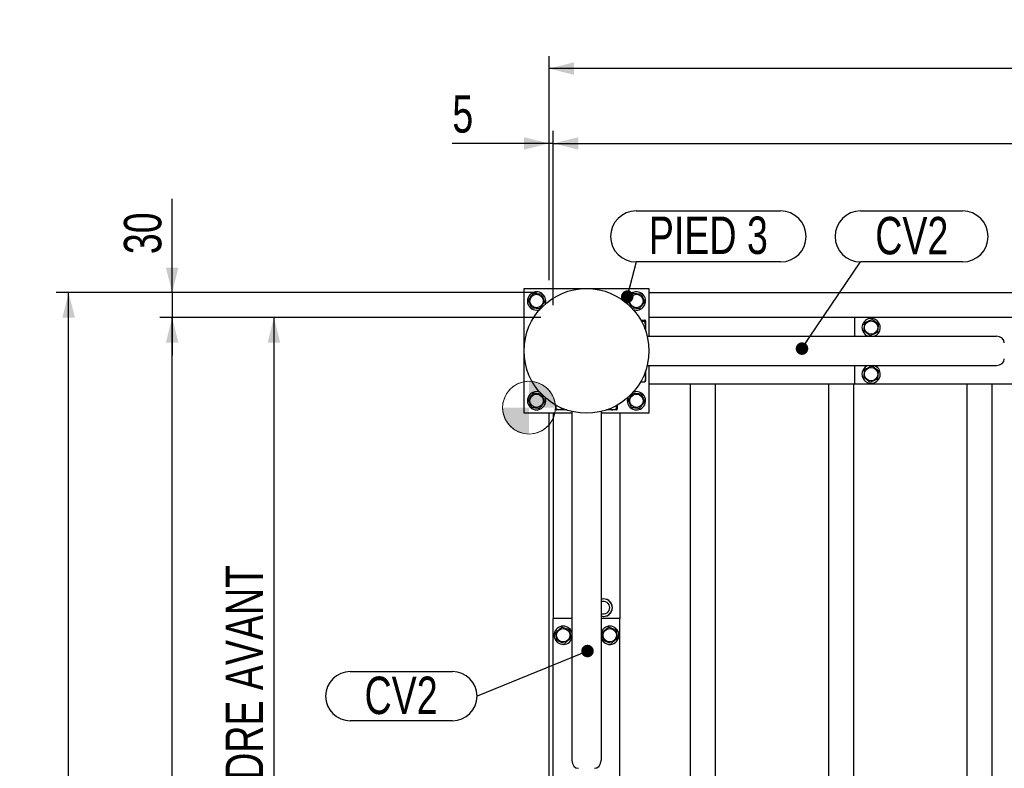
# Model space of a CAD drawing. Header units: millimetres. Extents: x 5 to 589, y 5 to 415.
# Tile 8 of 71: x 285 to 364, y 188 to 248. Entities that reach past the tile are written whole.
import ezdxf

# ---------------------------------------------------------------- set-up
doc = ezdxf.new("R2010")
doc.units = ezdxf.units.MM
for name, color, linetype in [('COTES', 1, 'Continuous'), ('NOTES', 6, 'Continuous'), ('TRAIT-FINS', 9, 'Continuous')]:
    doc.layers.add(name, color=color, linetype=linetype)
doc.layers.add('TRAIT-FORT', color=4, linetype='Continuous', lineweight=25)
doc.styles.add('SLDTEXTSTYLE0', font='TXT', dxfattribs={"width": 0.75})
doc.dimstyles.new('SLDDIMSTYLE4', dxfattribs={"dimtxt": 3, "dimasz": 2, "dimexe": 0, "dimexo": 0.0625, "dimgap": 0.75, "dimtad": 1, "dimdec": 0, "dimlfac": 15, "dimrnd": 1e-09, "dimzin": 12, "dimdsep": 46, "dimtxsty": 'SLDTEXTSTYLE0', "dimsah": 1, "dimcen": 0.09, "dimadec": 0, "dimazin": 3, "dimtfac": 1, "dimtdec": 0, "dimtmove": 0, "dimatfit": 0, "dimfxl": 1, "dimfrac": 2, "dimtolj": 1, "dimtzin": 12, "dimarcsym": 0})
doc.dimstyles.new('SLDDIMSTYLE5', dxfattribs={"dimtxt": 3, "dimasz": 2, "dimexe": 0, "dimexo": 0.0625, "dimgap": 0.75, "dimtad": 1, "dimdec": 0, "dimlfac": 15, "dimrnd": 1e-09, "dimzin": 12, "dimdsep": 46, "dimtxsty": 'SLDTEXTSTYLE0', "dimsah": 1, "dimcen": 0.09, "dimadec": 0, "dimazin": 3, "dimtfac": 1, "dimtdec": 0, "dimtofl": 0, "dimtmove": 0, "dimatfit": 3, "dimfxl": 1, "dimfrac": 2, "dimtolj": 1, "dimtzin": 12, "dimarcsym": 0})
doc.dimstyles.new('SLDDIMSTYLE6', dxfattribs={"dimtxt": 0.18, "dimasz": 1, "dimexe": 0, "dimexo": 0.0625, "dimgap": 0, "dimtad": 0, "dimtih": 1, "dimtoh": 1, "dimdec": 0, "dimrnd": 1e-09, "dimzin": 0, "dimdsep": 46, "dimtxsty": 'Standard', "dimblk1": 'DOT', "dimblk2": 'DOT', "dimsah": 1, "dimcen": 0.09, "dimadec": 0, "dimazin": 0, "dimtfac": 1, "dimtdec": 0, "dimtofl": 0, "dimtmove": 0, "dimatfit": 3, "dimldrblk": 'DOT', "dimfxl": 1, "dimfrac": 2, "dimtolj": 1, "dimtzin": 0, "dimarcsym": 0})

# ---------------------------------------------------------------- blocks, each defined once
blk = doc.blocks.new('_D_39')
at = {"layer": 'COTES', "color": 1, "transparency": 16777216}
for p, q in [((326.559, 224.227), (296.039, 224.227)), ((297.039, 48.894), (297.039, 224.227)), ((327.559, 48.894), (296.039, 48.894))]:
    blk.add_line(p, q, dxfattribs=at)
for points in [[(297.039, 224.227), (296.539, 222.227), (297.539, 222.227)], [(297.039, 48.894), (297.539, 50.894), (296.539, 50.894)]]:
    blk.add_solid(points, dxfattribs=at)
at = {"layer": 'COTES', "color": 1, "transparency": 16777216, "char_height": 3, "attachment_point": 1, "rotation": 90, "style": 'SLDTEXTSTYLE0'}
for s, insert in [('CADRE', (293.172, 134.686)), ('2630', (293.172, 124.694))]:
    blk.add_mtext(s, dxfattribs=dict(at, insert=insert))
blk = doc.blocks.new('_D_40')
at = {"layer": 'COTES', "color": 1, "transparency": 16777216}
for p, q in [((297.039, 226.227), (297.039, 233.747)), ((326.226, 226.227), (296.039, 226.227)), ((297.039, 226.227), (297.039, 224.227)), ((326.559, 224.227), (296.039, 224.227)), ((297.039, 224.227), (297.039, 221.227))]:
    blk.add_line(p, q, dxfattribs=at)
for points in [[(297.039, 226.227), (297.539, 228.227), (296.539, 228.227)], [(297.039, 224.227), (296.539, 222.227), (297.539, 222.227)]]:
    blk.add_solid(points, dxfattribs=at)
at = {"layer": 'COTES', "color": 1, "transparency": 16777216, "insert": (293.172, 229.314), "char_height": 3, "attachment_point": 1, "rotation": 90, "style": 'SLDTEXTSTYLE0'}
blk.add_mtext('30', dxfattribs=at)
blk = doc.blocks.new('_D_41')
at = {"layer": 'COTES', "color": 1, "transparency": 16777216}
for p, q in [((326.226, 226.227), (287.745, 226.227)), ((288.745, 47.561), (288.745, 226.227)), ((326.226, 47.561), (287.745, 47.561))]:
    blk.add_line(p, q, dxfattribs=at)
for points in [[(288.745, 226.227), (288.245, 224.227), (289.245, 224.227)], [(288.745, 47.561), (289.245, 49.561), (288.245, 49.561)]]:
    blk.add_solid(points, dxfattribs=at)
at = {"layer": 'COTES', "color": 1, "transparency": 16777216, "char_height": 3, "attachment_point": 1, "rotation": 90, "style": 'SLDTEXTSTYLE0'}
for s, insert in [('TOLE', (284.877, 137.313)), ('2680', (284.877, 127.321))]:
    blk.add_mtext(s, dxfattribs=dict(at, insert=insert))
blk = doc.blocks.new('_D_42')
at = {"layer": 'COTES', "color": 1, "transparency": 16777216}
for p, q in [((327.226, 227.227), (327.226, 239.191)), ((327.559, 225.227), (327.559, 239.191)), ((327.226, 238.191), (319.478, 238.191)), ((327.559, 238.191), (327.226, 238.191)), ((327.559, 238.191), (330.559, 238.191))]:
    blk.add_line(p, q, dxfattribs=at)
for points in [[(327.226, 238.191), (325.226, 238.691), (325.226, 237.691)], [(327.559, 238.191), (329.559, 237.691), (329.559, 238.691)]]:
    blk.add_solid(points, dxfattribs=at)
at = {"layer": 'COTES', "color": 1, "transparency": 16777216, "insert": (319.478, 242.059), "char_height": 3, "attachment_point": 1, "style": 'SLDTEXTSTYLE0'}
blk.add_mtext('5', dxfattribs=at)
blk = doc.blocks.new('_D_43')
at = {"layer": 'COTES', "color": 1, "transparency": 16777216}
for p, q in [((327.559, 225.227), (327.559, 239.191)), ((445.559, 225.227), (445.559, 239.191)), ((327.559, 238.191), (445.559, 238.191))]:
    blk.add_line(p, q, dxfattribs=at)
for points in [[(327.559, 238.191), (329.559, 237.691), (329.559, 238.691)], [(445.559, 238.191), (443.559, 238.691), (443.559, 237.691)]]:
    blk.add_solid(points, dxfattribs=at)
at = {"layer": 'COTES', "color": 1, "transparency": 16777216, "char_height": 3, "attachment_point": 1, "style": 'SLDTEXTSTYLE0'}
for s, insert in [('1770', (367.444, 242.059)), ('CADRE AVANT', (377.436, 242.059))]:
    blk.add_mtext(s, dxfattribs=dict(at, insert=insert))
blk = doc.blocks.new('_D_45')
at = {"layer": 'COTES', "color": 1, "transparency": 16777216}
for p, q in [((327.226, 227.227), (327.226, 245.191)), ((445.892, 227.227), (445.892, 245.191)), ((445.892, 244.191), (327.226, 244.191))]:
    blk.add_line(p, q, dxfattribs=at)
for points in [[(327.226, 244.191), (329.226, 243.691), (329.226, 244.691)], [(445.892, 244.191), (443.892, 244.691), (443.892, 243.691)]]:
    blk.add_solid(points, dxfattribs=at)
at = {"layer": 'COTES', "color": 1, "transparency": 16777216, "char_height": 3, "attachment_point": 1, "style": 'SLDTEXTSTYLE0'}
for s, insert in [('1780', (376.986, 248.059)), ('TOLE', (386.978, 248.059))]:
    blk.add_mtext(s, dxfattribs=dict(at, insert=insert))
blk = doc.blocks.new('_D_46')
at = {"layer": 'COTES', "color": 1, "transparency": 16777216}
for p, q in [((326.559, 224.227), (304.187, 224.227)), ((305.187, 224.227), (305.187, 162.227)), ((326.559, 162.227), (304.187, 162.227))]:
    blk.add_line(p, q, dxfattribs=at)
for points in [[(305.187, 224.227), (304.687, 222.227), (305.687, 222.227)], [(305.187, 162.227), (305.687, 164.227), (304.687, 164.227)]]:
    blk.add_solid(points, dxfattribs=at)
at = {"layer": 'COTES', "color": 1, "transparency": 16777216, "char_height": 3, "attachment_point": 1, "rotation": 90, "style": 'SLDTEXTSTYLE0'}
for s, insert in [('CADRE AVANT', (301.32, 182.996)), ('930', (301.32, 175.221))]:
    blk.add_mtext(s, dxfattribs=dict(at, insert=insert))
blk = doc.blocks.new('SW_NOTE_4')
at = {"layer": 'NOTES', "color": 0}
for p, q in [((0, 4.087), (11.58, 4.087)), ((11.58, 0), (0, 0))]:
    blk.add_line(p, q, dxfattribs=at)
for centre, start, end in [((0, 2.044), 90, 270), ((11.58, 2.044), 270, 90)]:
    blk.add_arc(centre, 2.044, start, end, dxfattribs=at)
at = {"layer": 'NOTES', "color": 0, "insert": (5.791, 3.641), "char_height": 3, "attachment_point": 2, "style": 'SLDTEXTSTYLE0'}
blk.add_mtext('PIED 3', dxfattribs=at)
blk = doc.blocks.new('_Dot')
at = {"color": 0, "linetype": 'ByBlock', "lineweight": -2}
blk.add_line((-0.5, 0), (-1, 0), dxfattribs=at)
at = {"color": 0, "linetype": 'ByBlock', "const_width": 0.5}
blk.add_lwpolyline([(-0.25, 0, 1), (0.25, 0, 1)], format="xyb", close=True, dxfattribs=at)
blk = doc.blocks.new('SW_NOTE_16')
at = {"layer": 'NOTES', "color": 0}
for p, q in [((-10.15, 1.975), (-1.975, 1.975)), ((-1.975, -1.975), (-10.15, -1.975))]:
    blk.add_line(p, q, dxfattribs=at)
for centre, start, end in [((-10.15, 0), 90, 270), ((-1.975, 0), 270, 90)]:
    blk.add_arc(centre, 1.975, start, end, dxfattribs=at)
at = {"layer": 'NOTES', "color": 0, "insert": (-6.082, 1.567), "char_height": 3, "attachment_point": 2, "style": 'SLDTEXTSTYLE0'}
blk.add_mtext('CV2', dxfattribs=at)
blk = doc.blocks.new('SW_NOTE_25')
at = {"layer": 'NOTES', "color": 0}
for p, q in [((0, 4.087), (8.174, 4.087)), ((8.174, 0), (0, 0))]:
    blk.add_line(p, q, dxfattribs=at)
for centre, start, end in [((0, 2.044), 90, 270), ((8.174, 2.044), 270, 90)]:
    blk.add_arc(centre, 2.044, start, end, dxfattribs=at)
at = {"layer": 'NOTES', "color": 0, "insert": (4.103, 3.612), "char_height": 3, "attachment_point": 2, "style": 'SLDTEXTSTYLE0'}
blk.add_mtext('CV2', dxfattribs=at)
blk = doc.blocks.new('SW_DOWELSYMBOL_1')
at = {"layer": 'TRAIT-FINS'}
h = blk.add_hatch(color=9, dxfattribs=at)
edge = h.paths.add_edge_path(flags=0)
edge.add_arc((0, 0), 2.117, 0, 90)
edge.add_line((0, 2.117), (0, 0))
edge.add_line((0, 0), (2.117, 0))
h = blk.add_hatch(color=9, dxfattribs=at)
edge = h.paths.add_edge_path(flags=0)
edge.add_arc((0, 0), 2.117, 180, 270)
edge.add_line((0, -2.117), (0, 0))
edge.add_line((0, 0), (-2.117, 0))
at = {"color": 0, "linetype": 'Continuous', "lineweight": 18}
blk.add_circle((0, 0), 2.117, dxfattribs=at)

msp = doc.modelspace()

# ---------------------------------------------------------------- linework, layer by layer
at = {"color": 7, "linetype": 'Continuous', "lineweight": 18}
msp.add_arc((325.6224, 217.0104), 2.1173, 276.295374, 270, dxfattribs=at)
at = {"layer": 'NOTES', "color": 211}
msp.add_line((334.1962, 228.6872), (333.4917, 225.9111), dxfattribs=at)
at = {"layer": 'TRAIT-FORT', "color": 4, "linetype": 'Continuous', "lineweight": 25}
for p, q in [((325.2255, 226.5606), (335.2255, 226.5606)), ((325.2255, 216.5606), (325.2255, 226.5606)), ((335.2255, 226.5606), (335.2255, 222.7272)), ((335.2255, 226.2272), (437.8922, 226.2272)), ((334.5732, 224.03), (334.8919, 224.03)), ((334.9589, 223.9656), (334.94, 223.9983)), ((351.6922, 224.2272), (335.2255, 224.2272)), ((351.6922, 224.2272), (351.6922, 222.7272)), ((366.3589, 224.2272), (351.6922, 224.2272)), ((334.6181, 223.9492), (334.8919, 223.9492)), ((334.9589, 223.9656), (334.9589, 223.1717)), ((335.0875, 222.7272), (363.0695, 222.7272)), ((335.0875, 220.3939), (363.0695, 220.3939)), ((335.2255, 220.3939), (335.2255, 216.5606)), ((351.6922, 220.3939), (351.6922, 218.8939)), ((334.8307, 219.6131), (334.8919, 219.6131)), ((334.9589, 219.9495), (334.9589, 219.1556)), ((334.5732, 219.0912), (334.8919, 219.0912)), ((334.94, 219.1229), (334.9589, 219.1556)), ((351.6922, 218.8939), (335.2255, 218.8939)), ((338.5589, 167.5606), (338.5589, 218.8939)), ((340.5589, 167.5606), (340.5589, 218.8939)), ((349.6422, 167.5606), (349.6422, 218.8939)), ((351.6422, 167.5606), (351.6422, 218.8939)), ((366.3589, 218.8939), (351.6922, 218.8939)), ((360.7255, 167.5606), (360.7255, 218.8939)), ((362.7255, 167.5606), (362.7255, 218.8939)), ((327.7561, 217.2129), (327.7561, 216.8942)), ((328.278, 216.9554), (328.278, 216.8942)), ((332.6141, 217.168), (332.6141, 216.8942)), ((332.6949, 217.2129), (332.6949, 216.8942)), ((329.0589, 216.5606), (325.2255, 216.5606)), ((327.2255, 169.8939), (327.2255, 216.5606)), ((327.5589, 216.5606), (327.5589, 200.0939)), ((327.7878, 216.8461), (327.8205, 216.8272)), ((328.6144, 216.8272), (327.8205, 216.8272)), ((329.0589, 216.6986), (329.0589, 188.7166)), ((331.3922, 216.6986), (331.3922, 188.7166)), ((335.2255, 216.5606), (331.3922, 216.5606)), ((332.6305, 216.8272), (331.8366, 216.8272)), ((332.6305, 216.8272), (332.6632, 216.8461)), ((332.8922, 216.5606), (332.8922, 200.0939)), ((329.0589, 200.0939), (327.5589, 200.0939)), ((327.5589, 185.4272), (327.5589, 200.0939)), ((332.8922, 200.0939), (331.3922, 200.0939)), ((332.8922, 185.4272), (332.8922, 200.0939))]:
    msp.add_line(p, q, dxfattribs=at)
for centre, radius in [((330.2255, 221.5606), 5), ((326.2255, 225.5606), 0.5383), ((334.2255, 225.5606), 0.5383), ((353.0255, 223.4272), 0.5383), ((353.0255, 219.6939), 0.5383), ((326.2255, 217.5606), 0.5383), ((334.2255, 217.5606), 0.5383), ((328.3589, 198.7606), 0.5383), ((332.0922, 198.7606), 0.5383)]:
    msp.add_circle(centre, radius, dxfattribs=at)
for centre, radius, start, end in [((326.2255, 225.5606), 0.7333, 114.061526, 293.625072), ((326.2255, 225.5606), 0.7333, 337.318261, 114.061526), ((334.2255, 225.5606), 0.7333, 114.061526, 200.308498), ((334.2255, 225.5606), 0.7333, 249.691504, 114.061526), ((353.0255, 223.4272), 0.7333, 287.341443, 204.061526), ((353.0255, 223.4272), 0.7333, 204.061526, 252.658557), ((353.0255, 219.6939), 0.7333, 107.341443, 204.061526), ((353.0255, 219.6939), 0.7333, 204.061526, 72.658557), ((326.2255, 217.5606), 0.7333, 114.061526, 20.700011), ((326.2255, 217.5606), 0.7333, 66.9795, 114.061526), ((334.2255, 217.5606), 0.7333, 159.683647, 110.316348), ((331.5961, 200.9747), 0.7, 0, 106.937455), ((331.5961, 200.9747), 0.7, 253.062545, 106.937455), ((331.5961, 200.9747), 0.5, 0, 114.07039), ((331.5961, 200.9747), 0.7, 253.062545, 0), ((331.5961, 200.9747), 0.5, 245.92961, 0), ((328.3589, 198.7606), 0.7333, 100.634946, 342.658557), ((328.3589, 198.7606), 0.7333, 17.341443, 100.634946), ((332.0922, 198.7606), 0.7333, 197.341443, 100.634946), ((332.0922, 198.7606), 0.7333, 100.634946, 162.658557)]:
    msp.add_arc(centre, radius, start, end, dxfattribs=at)
for centre, major_axis, start_param, end_param in [((363.0695, 222.1939), (0.6227, 0), 0, 1.5707963), ((363.0695, 220.9272), (0.6227, 0), 4.712389, 6.2831853), ((329.5922, 188.7166), (0, -0.6227), 4.712389, 6.2831853), ((330.8589, 188.7166), (0, -0.6227), 0, 1.5707963)]:
    msp.add_ellipse(centre, major_axis=major_axis, ratio=0.856456, start_param=start_param, end_param=end_param, dxfattribs=at)
for points, knots in [([(325.5752, 225.6326), (325.6245, 225.6997), (325.706, 225.8106), (325.8243, 225.9715), (325.9039, 226.0798), (325.9497, 226.1421), (325.9627, 226.1598)], [0, 0, 0, 0, 0.3855495, 0.6376419, 0.8965462, 1, 1, 1, 1]), ([(325.8379, 225.0334), (325.8151, 225.0854), (325.769, 225.1905), (325.7007, 225.3463), (325.6354, 225.4953), (325.5954, 225.5866), (325.5752, 225.6326)], [0, 0, 0, 0, 0.2646049, 0.5349477, 0.7653431, 1, 1, 1, 1]), ([(326.6131, 226.0878), (326.5567, 226.094), (326.4425, 226.1067), (326.2735, 226.1254), (326.1118, 226.1433), (326.0127, 226.1543), (325.9627, 226.1598)], [0, 0, 0, 0, 0.2646049, 0.5349477, 0.7653431, 1, 1, 1, 1]), ([(326.6131, 226.0878), (326.6359, 226.0358), (326.682, 225.9306), (326.7503, 225.7748), (326.8156, 225.6259), (326.8557, 225.5346), (326.8759, 225.4885)], [0, 0, 0, 0, 0.26460494, 0.53494775, 0.76534313, 1, 1, 1, 1]), ([(333.5752, 225.6326), (333.6245, 225.6997), (333.706, 225.8106), (333.8243, 225.9715), (333.9039, 226.0798), (333.9497, 226.1421), (333.9627, 226.1598)], [0, 0, 0, 0, 0.3855495, 0.6376419, 0.8965462, 1, 1, 1, 1]), ([(333.8379, 225.0334), (333.8151, 225.0854), (333.769, 225.1905), (333.7007, 225.3463), (333.6354, 225.4953), (333.5954, 225.5866), (333.5752, 225.6326)], [0, 0, 0, 0, 0.2646049, 0.5349477, 0.7653431, 1, 1, 1, 1]), ([(334.6131, 226.0878), (334.5567, 226.094), (334.4425, 226.1067), (334.2735, 226.1254), (334.1118, 226.1433), (334.0127, 226.1543), (333.9627, 226.1598)], [0, 0, 0, 0, 0.2646049, 0.5349477, 0.7653431, 1, 1, 1, 1]), ([(334.6131, 226.0878), (334.6359, 226.0358), (334.682, 225.9306), (334.7503, 225.7748), (334.8156, 225.6259), (334.8557, 225.5346), (334.8759, 225.4885)], [0, 0, 0, 0, 0.26460494, 0.53494775, 0.76534313, 1, 1, 1, 1]), ([(325.8379, 225.0334), (325.8944, 225.0271), (326.0085, 225.0145), (326.1776, 224.9958), (326.3392, 224.9779), (326.4383, 224.9669), (326.4883, 224.9613)], [0, 0, 0, 0, 0.2646049, 0.5349477, 0.7653431, 1, 1, 1, 1]), ([(326.4883, 224.9613), (326.5376, 225.0284), (326.6192, 225.1393), (326.7375, 225.3002), (326.817, 225.4085), (326.8628, 225.4708), (326.8759, 225.4885)], [0, 0, 0, 0, 0.3855495, 0.6376419, 0.8965462, 1, 1, 1, 1]), ([(333.8379, 225.0334), (333.8944, 225.0271), (334.0085, 225.0145), (334.1776, 224.9958), (334.3392, 224.9779), (334.4383, 224.9669), (334.4883, 224.9613)], [0, 0, 0, 0, 0.2646049, 0.5349477, 0.7653431, 1, 1, 1, 1]), ([(334.4883, 224.9613), (334.5376, 225.0284), (334.6192, 225.1393), (334.7375, 225.3002), (334.817, 225.4085), (334.8628, 225.4708), (334.8759, 225.4885)], [0, 0, 0, 0, 0.3855495, 0.6376419, 0.8965462, 1, 1, 1, 1]), ([(334.8919, 223.9492), (334.9121, 223.9595), (334.9456, 223.9765), (334.9425, 224.0011), (334.9193, 224.0177), (334.898, 224.0273), (334.8919, 224.03)], [0, 0, 0, 0, 0.3855495, 0.6376419, 0.8965462, 1, 1, 1, 1]), ([(352.4983, 223.8148), (352.5503, 223.8376), (352.6555, 223.8837), (352.8113, 223.9521), (352.9602, 224.0174), (353.0515, 224.0574), (353.0976, 224.0776)], [0, 0, 0, 0, 0.26460494, 0.53494775, 0.76534313, 1, 1, 1, 1]), ([(353.6248, 223.69), (353.5577, 223.7393), (353.4468, 223.8209), (353.2859, 223.9392), (353.1776, 224.0188), (353.1153, 224.0645), (353.0976, 224.0776)], [0, 0, 0, 0, 0.3855495, 0.6376419, 0.8965462, 1, 1, 1, 1]), ([(334.8919, 223.3464), (334.9065, 223.3988), (334.9361, 223.5045), (334.9469, 223.6612), (334.931, 223.811), (334.905, 223.9028), (334.8919, 223.9492)], [0, 0, 0, 0, 0.2646049, 0.5349477, 0.7653431, 1, 1, 1, 1]), ([(352.4983, 223.8148), (352.4921, 223.7584), (352.4794, 223.6443), (352.4607, 223.4752), (352.4428, 223.3136), (352.4318, 223.2145), (352.4263, 223.1645)], [0, 0, 0, 0, 0.2646049, 0.5349477, 0.7653431, 1, 1, 1, 1]), ([(353.5527, 223.0397), (353.559, 223.0961), (353.5716, 223.2102), (353.5903, 223.3793), (353.6083, 223.5409), (353.6192, 223.64), (353.6248, 223.69)], [0, 0, 0, 0, 0.2646049, 0.5349477, 0.7653431, 1, 1, 1, 1]), ([(352.9535, 222.7769), (352.8864, 222.8262), (352.7755, 222.9078), (352.6146, 223.0261), (352.5063, 223.1056), (352.444, 223.1514), (352.4263, 223.1645)], [0, 0, 0, 0, 0.3855495, 0.6376419, 0.8965462, 1, 1, 1, 1]), ([(353.5527, 223.0397), (353.5007, 223.0169), (353.3956, 222.9708), (353.2398, 222.9024), (353.0908, 222.8371), (352.9995, 222.7971), (352.9535, 222.7769)], [0, 0, 0, 0, 0.2646049, 0.5349477, 0.7653431, 1, 1, 1, 1]), ([(352.4983, 220.0815), (352.4921, 220.025), (352.4794, 219.9109), (352.4607, 219.7419), (352.4428, 219.5802), (352.4318, 219.4811), (352.4263, 219.4311)], [0, 0, 0, 0, 0.2646049, 0.5349477, 0.7653431, 1, 1, 1, 1]), ([(352.4983, 220.0815), (352.5503, 220.1043), (352.6555, 220.1504), (352.8113, 220.2187), (352.9602, 220.284), (353.0515, 220.3241), (353.0976, 220.3443)], [0, 0, 0, 0, 0.26460494, 0.53494775, 0.76534313, 1, 1, 1, 1]), ([(353.6248, 219.9567), (353.5577, 220.006), (353.4468, 220.0876), (353.2859, 220.2058), (353.1776, 220.2854), (353.1153, 220.3312), (353.0976, 220.3443)], [0, 0, 0, 0, 0.3855495, 0.6376419, 0.8965462, 1, 1, 1, 1]), ([(334.8919, 219.6131), (334.9069, 219.6654), (334.9373, 219.7711), (334.9405, 219.8803), (334.9422, 219.9354)], [0, 0, 0, 0, 0.4954181, 1, 1, 1, 1]), ([(334.8919, 219.6131), (334.9065, 219.5678), (334.9361, 219.4762), (334.9469, 219.3405), (334.931, 219.2108), (334.905, 219.1313), (334.8919, 219.0912)], [0, 0, 0, 0, 0.2646049, 0.5349477, 0.7653431, 1, 1, 1, 1]), ([(352.9535, 219.0436), (352.8864, 219.0929), (352.7755, 219.1744), (352.6146, 219.2927), (352.5063, 219.3723), (352.444, 219.4181), (352.4263, 219.4311)], [0, 0, 0, 0, 0.3855495, 0.6376419, 0.8965462, 1, 1, 1, 1]), ([(353.5527, 219.3063), (353.5007, 219.2835), (353.3956, 219.2374), (353.2398, 219.1691), (353.0908, 219.1038), (352.9995, 219.0638), (352.9535, 219.0436)], [0, 0, 0, 0, 0.2646049, 0.5349477, 0.7653431, 1, 1, 1, 1]), ([(353.5527, 219.3063), (353.559, 219.3628), (353.5716, 219.4769), (353.5903, 219.646), (353.6083, 219.8076), (353.6192, 219.9067), (353.6248, 219.9567)], [0, 0, 0, 0, 0.2646049, 0.5349477, 0.7653431, 1, 1, 1, 1]), ([(334.8919, 219.0912), (334.9159, 219.1014), (334.9404, 219.1119), (334.9396, 219.1227), (334.9395, 219.123)], [0, 0, 0, 0, 0.9774919, 1, 1, 1, 1]), ([(325.5752, 217.6326), (325.6245, 217.6997), (325.706, 217.8106), (325.8243, 217.9715), (325.9039, 218.0798), (325.9497, 218.1421), (325.9627, 218.1598)], [0, 0, 0, 0, 0.3855495, 0.6376419, 0.8965462, 1, 1, 1, 1]), ([(326.6131, 218.0878), (326.5567, 218.094), (326.4425, 218.1067), (326.2735, 218.1254), (326.1118, 218.1433), (326.0127, 218.1543), (325.9627, 218.1598)], [0, 0, 0, 0, 0.2646049, 0.5349477, 0.7653431, 1, 1, 1, 1]), ([(326.6131, 218.0878), (326.6359, 218.0358), (326.682, 217.9306), (326.7503, 217.7748), (326.8156, 217.6259), (326.8557, 217.5346), (326.8759, 217.4885)], [0, 0, 0, 0, 0.26460494, 0.53494775, 0.76534313, 1, 1, 1, 1]), ([(333.5752, 217.6326), (333.6245, 217.6997), (333.706, 217.8106), (333.8243, 217.9715), (333.9039, 218.0798), (333.9497, 218.1421), (333.9627, 218.1598)], [0, 0, 0, 0, 0.3855495, 0.6376419, 0.8965462, 1, 1, 1, 1]), ([(334.6131, 218.0878), (334.5567, 218.094), (334.4425, 218.1067), (334.2735, 218.1254), (334.1118, 218.1433), (334.0127, 218.1543), (333.9627, 218.1598)], [0, 0, 0, 0, 0.2646049, 0.5349477, 0.7653431, 1, 1, 1, 1]), ([(334.6131, 218.0878), (334.6359, 218.0358), (334.682, 217.9306), (334.7503, 217.7748), (334.8156, 217.6259), (334.8557, 217.5346), (334.8759, 217.4885)], [0, 0, 0, 0, 0.26460494, 0.53494775, 0.76534313, 1, 1, 1, 1]), ([(325.8379, 217.0334), (325.8151, 217.0854), (325.769, 217.1905), (325.7007, 217.3463), (325.6354, 217.4953), (325.5954, 217.5866), (325.5752, 217.6326)], [0, 0, 0, 0, 0.2646049, 0.5349477, 0.7653431, 1, 1, 1, 1]), ([(325.8379, 217.0334), (325.8944, 217.0271), (326.0085, 217.0145), (326.1776, 216.9958), (326.3392, 216.9779), (326.4383, 216.9669), (326.4883, 216.9613)], [0, 0, 0, 0, 0.2646049, 0.5349477, 0.7653431, 1, 1, 1, 1]), ([(326.4883, 216.9613), (326.5376, 217.0284), (326.6192, 217.1393), (326.7375, 217.3002), (326.817, 217.4085), (326.8628, 217.4708), (326.8759, 217.4885)], [0, 0, 0, 0, 0.3855495, 0.6376419, 0.8965462, 1, 1, 1, 1]), ([(327.7561, 216.8942), (327.7664, 216.8702), (327.7769, 216.8457), (327.7876, 216.8466), (327.7879, 216.8466)], [0, 0, 0, 0, 0.9774919, 1, 1, 1, 1]), ([(328.278, 216.8942), (328.2327, 216.8796), (328.1412, 216.85), (328.0055, 216.8392), (327.8758, 216.8551), (327.7962, 216.8811), (327.7561, 216.8942)], [0, 0, 0, 0, 0.2646049, 0.5349477, 0.7653431, 1, 1, 1, 1]), ([(328.278, 216.8942), (328.3304, 216.879), (328.4285, 216.8505), (328.5299, 216.8471), (328.5773, 216.8456)], [0, 0, 0, 0, 0.5331046, 1, 1, 1, 1]), ([(332.0114, 216.8942), (332.0637, 216.8796), (332.1695, 216.85), (332.3262, 216.8392), (332.4759, 216.8551), (332.5678, 216.8811), (332.6141, 216.8942)], [0, 0, 0, 0, 0.2646049, 0.5349477, 0.7653431, 1, 1, 1, 1]), ([(332.6141, 216.8942), (332.6244, 216.874), (332.6414, 216.8405), (332.6661, 216.8436), (332.6827, 216.8668), (332.6922, 216.8881), (332.6949, 216.8942)], [0, 0, 0, 0, 0.3855495, 0.6376419, 0.8965462, 1, 1, 1, 1]), ([(333.8379, 217.0334), (333.8151, 217.0854), (333.769, 217.1905), (333.7007, 217.3463), (333.6354, 217.4953), (333.5954, 217.5866), (333.5752, 217.6326)], [0, 0, 0, 0, 0.2646049, 0.5349477, 0.7653431, 1, 1, 1, 1]), ([(333.8379, 217.0334), (333.8944, 217.0271), (334.0085, 217.0145), (334.1776, 216.9958), (334.3392, 216.9779), (334.4383, 216.9669), (334.4883, 216.9613)], [0, 0, 0, 0, 0.2646049, 0.5349477, 0.7653431, 1, 1, 1, 1]), ([(334.4883, 216.9613), (334.5376, 217.0284), (334.6192, 217.1393), (334.7375, 217.3002), (334.817, 217.4085), (334.8628, 217.4708), (334.8759, 217.4885)], [0, 0, 0, 0, 0.3855495, 0.6376419, 0.8965462, 1, 1, 1, 1]), ([(327.743, 198.9817), (327.8065, 199.0355), (327.9116, 199.1244), (328.064, 199.2535), (328.1666, 199.3403), (328.2256, 199.3902), (328.2424, 199.4045)], [0, 0, 0, 0, 0.3855495, 0.6376419, 0.8965462, 1, 1, 1, 1]), ([(327.8595, 198.3378), (327.8494, 198.3937), (327.8289, 198.5067), (327.7986, 198.6741), (327.7697, 198.8341), (327.752, 198.9322), (327.743, 198.9817)], [0, 0, 0, 0, 0.2646049, 0.5349477, 0.7653431, 1, 1, 1, 1]), ([(328.8583, 199.1834), (328.8048, 199.2026), (328.6967, 199.2414), (328.5366, 199.2988), (328.3836, 199.3538), (328.2897, 199.3875), (328.2424, 199.4045)], [0, 0, 0, 0, 0.2646049, 0.5349477, 0.7653431, 1, 1, 1, 1]), ([(328.8583, 199.1834), (328.8684, 199.1275), (328.8888, 199.0145), (328.9191, 198.8471), (328.948, 198.6871), (328.9657, 198.589), (328.9747, 198.5395)], [0, 0, 0, 0, 0.2646049, 0.5349477, 0.7653431, 1, 1, 1, 1]), ([(331.4763, 198.9817), (331.5399, 199.0355), (331.645, 199.1244), (331.7974, 199.2535), (331.8999, 199.3403), (331.9589, 199.3902), (331.9757, 199.4045)], [0, 0, 0, 0, 0.3855495, 0.6376419, 0.8965462, 1, 1, 1, 1]), ([(331.5928, 198.3378), (331.5827, 198.3937), (331.5623, 198.5067), (331.532, 198.6741), (331.503, 198.8341), (331.4853, 198.9322), (331.4763, 198.9817)], [0, 0, 0, 0, 0.2646049, 0.5349477, 0.7653431, 1, 1, 1, 1]), ([(332.5916, 199.1834), (332.5381, 199.2026), (332.4301, 199.2414), (332.27, 199.2988), (332.1169, 199.3538), (332.0231, 199.3875), (331.9757, 199.4045)], [0, 0, 0, 0, 0.2646049, 0.5349477, 0.7653431, 1, 1, 1, 1]), ([(332.5916, 199.1834), (332.6017, 199.1275), (332.6221, 199.0145), (332.6524, 198.8471), (332.6813, 198.6871), (332.6991, 198.589), (332.708, 198.5395)], [0, 0, 0, 0, 0.2646049, 0.5349477, 0.7653431, 1, 1, 1, 1]), ([(327.8595, 198.3378), (327.9129, 198.3186), (328.021, 198.2798), (328.1811, 198.2223), (328.3341, 198.1674), (328.428, 198.1337), (328.4753, 198.1167)], [0, 0, 0, 0, 0.2646049, 0.5349477, 0.7653431, 1, 1, 1, 1]), ([(328.4753, 198.1167), (328.5388, 198.1705), (328.6439, 198.2595), (328.7963, 198.3885), (328.8989, 198.4753), (328.9579, 198.5252), (328.9747, 198.5395)], [0, 0, 0, 0, 0.38554949, 0.63764185, 0.89654625, 1, 1, 1, 1]), ([(331.5928, 198.3378), (331.6462, 198.3186), (331.7543, 198.2798), (331.9144, 198.2223), (332.0675, 198.1674), (332.1613, 198.1337), (332.2086, 198.1167)], [0, 0, 0, 0, 0.2646049, 0.5349477, 0.7653431, 1, 1, 1, 1]), ([(332.2086, 198.1167), (332.2722, 198.1705), (332.3773, 198.2595), (332.5297, 198.3885), (332.6322, 198.4753), (332.6912, 198.5252), (332.708, 198.5395)], [0, 0, 0, 0, 0.38554949, 0.63764185, 0.89654625, 1, 1, 1, 1])]:
    msp.add_open_spline(points, degree=3, knots=knots, dxfattribs=at)

# ---------------------------------------------------------------- block references
at = {"rotation": 255.7617070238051}
msp.add_blockref('_Dot', (333.4917, 225.9111, -26.1667), dxfattribs=at)
at = {"color": 7, "linetype": 'Continuous', "lineweight": 18}
msp.add_blockref('SW_DOWELSYMBOL_1', (325.6224, 217.0104), dxfattribs=at)
at = {"layer": 'NOTES', "color": 211}
for name, p in [('SW_NOTE_4', (334.1962, 228.6872)), ('SW_NOTE_25', (352.1798, 228.6872)), ('SW_NOTE_16', (321.4578, 193.8779))]:
    msp.add_blockref(name, p, dxfattribs=at)

# ---------------------------------------------------------------- dimensions: what is measured, and where the dimension line sits
at = {"layer": 'COTES', "color": 1}
for base, p1, p2, angle, text, picture, middle in [((327.2255, 244.1914), (445.8922, 226.2272), (327.2255, 226.2272), 0, '<> TOLE', '_D_45', (386.5589, 244.1914)), ((288.7447, 226.2272), (327.2255, 47.5606), (327.2255, 226.2272), 90, '<> TOLE', '_D_41', (288.7447, 136.8939)), ((297.0394, 224.2272), (328.5589, 48.8939), (327.5589, 224.2272), 90, '<> CADRE', '_D_39', (297.0394, 136.5606)), ((305.1871, 162.2272), (327.5589, 224.2272), (327.5589, 162.2272), 90, '<> CADRE AVANT', '_D_46', (305.1871, 193.2272))]:
    dim = msp.add_linear_dim(base=base, p1=p1, p2=p2, angle=angle, text=text, dimstyle='SLDDIMSTYLE5', dxfattribs=at)
    dim.commit()
    dim.dimension.update_dxf_attribs({"geometry": picture, "text_midpoint": middle, "dimtype": 160})
dim = msp.add_linear_dim(base=(327.2255, 238.1914), p1=(327.5589, 224.2272), p2=(327.2255, 226.2272), dimstyle='SLDDIMSTYLE4', dxfattribs=at)
dim.commit()
dim.dimension.update_dxf_attribs({"geometry": '_D_42', "text_midpoint": (320.5864, 238.1914), "dimtype": 160})
dim = msp.add_linear_dim(base=(445.5589, 238.1914), p1=(327.5589, 224.2272), p2=(445.5589, 224.2272), text='<> CADRE AVANT', dimstyle='SLDDIMSTYLE5', dxfattribs=at)
dim.commit()
dim.dimension.update_dxf_attribs({"geometry": '_D_43', "text_midpoint": (386.5589, 238.1914), "dimtype": 160})
dim = msp.add_linear_dim(base=(297.0394, 224.2272), p1=(327.2255, 226.2272), p2=(327.5589, 224.2272), angle=90, dimstyle='SLDDIMSTYLE4', dxfattribs=at)
dim.commit()
dim.dimension.update_dxf_attribs({"geometry": '_D_40', "text_midpoint": (297.0394, 231.5305), "dimtype": 160})

# ---------------------------------------------------------------- leaders
at = {"layer": 'NOTES', "color": 211}
for points in [[(347.4868, 221.7405), (352.1798, 228.6872)], [(330.3047, 197.4958), (321.4578, 193.8779)]]:
    msp.add_leader(points, dimstyle='SLDDIMSTYLE6', dxfattribs=at)

doc.saveas('drawing.dxf')
